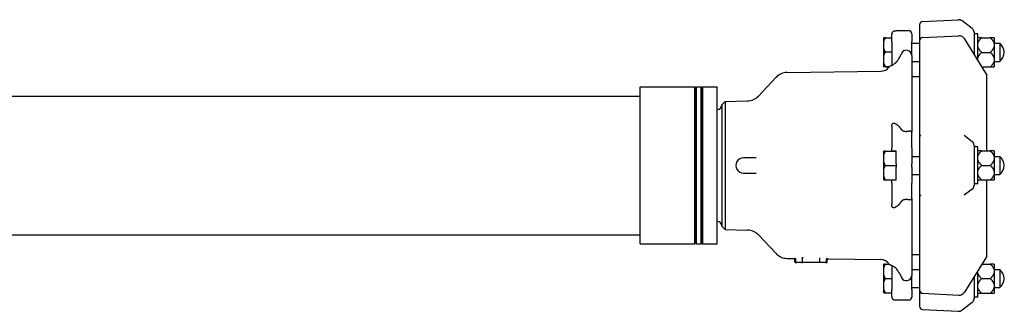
# Model space of a CAD drawing. Header units: millimetres. Extents: x 217 to 4377, y 480 to 1298.
# Tile 3 of 4: x 566 to 1204, y 1108 to 1298. Entities that reach past the tile are written whole.
import ezdxf

# ---------------------------------------------------------------- set-up
doc = ezdxf.new("R2010")
doc.units = ezdxf.units.MM
doc.layers.add('DETAIL', color=2, linetype='Continuous')

msp = doc.modelspace()

# ---------------------------------------------------------------- linework, layer by layer
at = {"layer": 'DETAIL'}
for p, q in [((1151.09, 1296.44), (1174.16, 1297.65)), ((1183.31, 1291.83), (1176.81, 1296.82)), ((1134.09, 1290.3), (1133.09, 1290.3)), ((1142.09, 1290.47), (1134.09, 1290.47)), ((1134.09, 1290.3), (1134.09, 1290.47)), ((1149.09, 1294.33), (1149.09, 1283.91)), ((1184.48, 1289.45), (1184.48, 1275.33)), ((1126.09, 1283.77), (1126.09, 1285.84)), ((1126.09, 1278.81), (1126.09, 1283.77)), ((1127.09, 1285.89), (1131.09, 1285.89)), ((1131.09, 1283.51), (1131.09, 1287.93)), ((1131.09, 1283.51), (1131.09, 1267.97)), ((1144.09, 1288.47), (1144.09, 1283.51)), ((1144.09, 1274.39), (1144.09, 1283.51)), ((1149.09, 1283.91), (1149.09, 1221.01)), ((1151.09, 1286.02), (1174.6, 1287.25)), ((1192.61, 1262.32), (1178.2, 1285.38)), ((1186.98, 1288.45), (1184.48, 1288.45)), ((1186.98, 1271.33), (1186.98, 1288.45)), ((1189.38, 1285.93), (1186.98, 1285.93)), ((1189.38, 1285.93), (1195.03, 1285.93)), ((1197.43, 1285.93), (1195.03, 1285.93)), ((1197.43, 1285.93), (1197.43, 1282.27)), ((1126.09, 1274.52), (1126.09, 1278.81)), ((1127.09, 1276.69), (1131.09, 1276.69)), ((1144.09, 1282.35), (1149.09, 1282.35)), ((1189.38, 1276.45), (1195.03, 1276.45)), ((1197.43, 1282.35), (1201.09, 1282.35)), ((1197.43, 1282.27), (1197.43, 1280.11)), ((1197.43, 1280.11), (1197.43, 1272.79)), ((1201.09, 1282.35), (1201.09, 1270.6)), ((1126.09, 1269.45), (1126.09, 1274.52)), ((1136.06, 1272.9), (1137.42, 1275.81)), ((1144.09, 1274.39), (1144.09, 1224.58)), ((1144.09, 1270.6), (1149.09, 1270.6)), ((1197.43, 1272.79), (1197.43, 1270.63)), ((1197.43, 1270.63), (1197.43, 1266.97)), ((1197.43, 1270.6), (1201.09, 1270.6)), ((1063.32, 1263.38), (1123.99, 1264.17)), ((1126.09, 1267.23), (1126.09, 1269.45)), ((1126.09, 1267.11), (1126.09, 1267.23)), ((1127.09, 1267.28), (1129.78, 1267.28)), ((1127.09, 1267.06), (1129.58, 1267.06)), ((1189.7, 1266.97), (1195.03, 1266.97)), ((1195.03, 1266.97), (1197.43, 1266.97)), ((1044.69, 1248.09), (1056.18, 1260.25)), ((1144.09, 1260.83), (1149.09, 1260.83)), ((1192.76, 1212.61), (1192.76, 1261.79)), ((968.09, 1152.18), (968.09, 1253.98)), ((968.09, 1253.98), (1003.59, 1253.98)), ((1003.59, 1152.18), (1003.59, 1253.98)), ((1004.09, 1253.48), (1003.59, 1253.98)), ((1004.09, 1253.48), (1004.59, 1253.98)), ((1004.09, 1152.68), (1004.09, 1253.48)), ((1004.59, 1152.18), (1004.59, 1253.98)), ((1004.59, 1253.98), (1007.59, 1253.98)), ((1007.59, 1152.18), (1007.59, 1253.98)), ((1008.09, 1253.48), (1007.59, 1253.98)), ((1008.09, 1253.48), (1008.59, 1253.98)), ((1008.09, 1152.68), (1008.09, 1253.48)), ((1008.59, 1152.18), (1008.59, 1253.98)), ((1008.59, 1253.98), (1018.09, 1253.98)), ((1018.09, 1152.18), (1018.09, 1253.98)), ((522.09, 1248.08), (968.09, 1248.08)), ((1021.09, 1242.45), (1023.09, 1244.56)), ((1023.09, 1244.56), (1037.7, 1244.96)), ((1023.09, 1244.56), (1023.09, 1161.59)), ((1021.09, 1242.45), (1021.09, 1163.71)), ((1131.09, 1228.43), (1131.09, 1214.5)), ((1144.09, 1214.5), (1144.09, 1224.58)), ((1149.09, 1221.01), (1149.09, 1185.24)), ((1183.31, 1218.51), (1178.13, 1222.48)), ((1131.09, 1212.58), (1131.09, 1214.5)), ((1131.09, 1212.39), (1131.09, 1212.58)), ((1131.09, 1212.58), (1133.09, 1212.58)), ((1133.09, 1212.58), (1134.09, 1212.58)), ((1134.09, 1204.08), (1134.09, 1212.58)), ((1144.09, 1214.5), (1144.09, 1204.08)), ((1184.48, 1216.13), (1184.48, 1190.13)), ((1186.98, 1215.13), (1184.48, 1215.13)), ((1186.98, 1191.13), (1186.98, 1215.13)), ((1189.38, 1212.61), (1186.98, 1212.61)), ((1189.38, 1212.61), (1195.03, 1212.61)), ((1197.43, 1212.61), (1195.03, 1212.61)), ((1197.43, 1212.61), (1197.43, 1208.95)), ((1043.37, 1208.08), (1035.09, 1208.08)), ((1126.09, 1210.24), (1126.09, 1212.39)), ((1127.09, 1212.39), (1126.09, 1212.39)), ((1126.09, 1205.22), (1126.09, 1210.24)), ((1127.09, 1212.39), (1134.09, 1212.39)), ((1144.09, 1208.95), (1149.09, 1208.95)), ((1197.43, 1208.95), (1197.43, 1206.79)), ((1197.43, 1208.95), (1201.09, 1208.95)), ((1197.43, 1206.79), (1197.43, 1199.46)), ((1201.09, 1208.95), (1201.09, 1197.2)), ((1126.09, 1200.93), (1126.09, 1205.22)), ((1126.09, 1195.91), (1126.09, 1200.93)), ((1127.09, 1203.08), (1134.09, 1203.08)), ((1134.09, 1204.08), (1134.09, 1202.08)), ((1134.09, 1193.58), (1134.09, 1202.08)), ((1144.09, 1202.08), (1144.09, 1204.08)), ((1144.09, 1202.08), (1144.09, 1191.66)), ((1189.38, 1203.13), (1195.03, 1203.13)), ((1035.09, 1198.08), (1035.09, 1198.08)), ((1035.09, 1198.08), (1043.37, 1198.08)), ((1126.09, 1193.77), (1126.09, 1195.91)), ((1126.09, 1193.77), (1127.09, 1193.77)), ((1127.09, 1193.77), (1134.09, 1193.77)), ((1131.09, 1193.58), (1131.09, 1193.77)), ((1133.09, 1193.58), (1131.09, 1193.58)), ((1131.09, 1191.66), (1131.09, 1193.58)), ((1134.09, 1193.58), (1133.09, 1193.58)), ((1144.09, 1197.2), (1149.09, 1197.2)), ((1186.98, 1193.65), (1189.38, 1193.65)), ((1189.38, 1193.65), (1195.03, 1193.65)), ((1192.76, 1144.37), (1192.76, 1193.65)), ((1195.03, 1193.65), (1197.43, 1193.65)), ((1197.43, 1199.46), (1197.43, 1197.31)), ((1197.43, 1197.31), (1197.43, 1193.65)), ((1197.43, 1197.2), (1201.09, 1197.2)), ((1131.09, 1191.66), (1131.09, 1177.73)), ((1144.09, 1181.58), (1144.09, 1191.66)), ((1183.31, 1187.75), (1178.17, 1183.8)), ((1186.98, 1191.13), (1184.48, 1191.13)), ((1144.09, 1181.58), (1144.09, 1131.77)), ((1149.09, 1185.24), (1149.09, 1122.24)), ((1021.09, 1163.71), (1023.09, 1161.59)), ((1023.09, 1161.59), (1037.7, 1161.19)), ((522.09, 1158.08), (968.09, 1158.08)), ((1044.69, 1158.06), (1056.18, 1145.9)), ((968.09, 1152.18), (1003.59, 1152.18)), ((1004.09, 1152.68), (1003.59, 1152.18)), ((1004.09, 1152.68), (1004.59, 1152.18)), ((1004.59, 1152.18), (1007.59, 1152.18)), ((1008.09, 1152.68), (1007.59, 1152.18)), ((1008.09, 1152.68), (1008.59, 1152.18)), ((1008.59, 1152.18), (1018.09, 1152.18)), ((1063.32, 1142.77), (1067.85, 1142.71)), ((1068.92, 1140.58), (1068.92, 1142.66)), ((1073.06, 1142.92), (1073.06, 1140.58)), ((1073.39, 1140.58), (1073.39, 1142.86)), ((1084.3, 1142.72), (1084.3, 1140.58)), ((1088.77, 1140.58), (1088.77, 1142.39)), ((1089.85, 1142.43), (1123.99, 1141.99)), ((1144.09, 1145.33), (1149.09, 1145.33)), ((1192.61, 1143.84), (1178.2, 1120.78)), ((1068.34, 1140.58), (1068.34, 1142.21)), ((1069.42, 1140.08), (1068.84, 1140.08)), ((1072.72, 1140.08), (1069.42, 1140.08)), ((1072.72, 1140.08), (1073.31, 1140.08)), ((1084.46, 1140.08), (1073.31, 1140.08)), ((1088.27, 1140.08), (1084.46, 1140.08)), ((1088.84, 1140.08), (1088.27, 1140.08)), ((1089.34, 1140.58), (1089.34, 1141.93)), ((1126.09, 1136.85), (1126.09, 1138.99)), ((1127.09, 1138.99), (1126.09, 1138.99)), ((1126.09, 1131.83), (1126.09, 1136.85)), ((1127.09, 1138.99), (1129.67, 1138.99)), ((1131.09, 1138.19), (1131.09, 1122.65)), ((1189.67, 1139.14), (1195.03, 1139.14)), ((1197.43, 1139.14), (1195.03, 1139.14)), ((1197.43, 1139.14), (1197.43, 1135.48)), ((1126.09, 1127.54), (1126.09, 1131.83)), ((1127.09, 1129.68), (1131.09, 1129.68)), ((1136.06, 1133.25), (1137.42, 1130.35)), ((1144.09, 1135.56), (1149.09, 1135.56)), ((1144.09, 1122.65), (1144.09, 1131.77)), ((1184.48, 1130.83), (1184.48, 1116.66)), ((1186.98, 1117.66), (1186.98, 1134.83)), ((1189.38, 1129.66), (1195.03, 1129.66)), ((1197.43, 1135.56), (1201.09, 1135.56)), ((1197.43, 1135.48), (1197.43, 1133.32)), ((1197.43, 1133.32), (1197.43, 1125.99)), ((1201.09, 1135.56), (1201.09, 1123.81)), ((1126.09, 1122.52), (1126.09, 1127.54)), ((1144.09, 1123.81), (1149.09, 1123.81)), ((1197.43, 1125.99), (1197.43, 1123.84)), ((1197.43, 1123.84), (1197.43, 1120.17)), ((1197.43, 1123.81), (1201.09, 1123.81)), ((1126.09, 1120.37), (1126.09, 1122.52)), ((1126.09, 1120.37), (1127.09, 1120.37)), ((1127.09, 1120.37), (1131.09, 1120.37)), ((1131.09, 1118.23), (1131.09, 1122.65)), ((1144.09, 1122.65), (1144.09, 1117.69)), ((1149.09, 1122.24), (1149.09, 1111.77)), ((1151.09, 1120.14), (1174.6, 1118.91)), ((1186.98, 1117.66), (1184.48, 1117.66)), ((1186.98, 1120.17), (1189.38, 1120.17)), ((1189.38, 1120.17), (1195.03, 1120.17)), ((1195.03, 1120.17), (1197.43, 1120.17)), ((1133.09, 1115.85), (1134.09, 1115.85)), ((1134.09, 1115.69), (1134.09, 1115.85)), ((1142.09, 1115.69), (1134.09, 1115.69)), ((1183.31, 1114.28), (1176.81, 1109.28)), ((1151.09, 1109.67), (1174.16, 1108.46))]:
    msp.add_line(p, q, dxfattribs=at)
at = {"layer": 'DETAIL', "flags": 128}
for points in [[(1133.09, 1290.3), (1132.94, 1290.29), (1132.78, 1290.27), (1132.63, 1290.24), (1132.48, 1290.19), (1132.34, 1290.14), (1132.21, 1290.07), (1132.08, 1289.99), (1131.95, 1289.9), (1131.84, 1289.81), (1131.74, 1289.71), (1131.65, 1289.6), (1131.56, 1289.49), (1131.48, 1289.37), (1131.41, 1289.24), (1131.34, 1289.12), (1131.29, 1289), (1131.24, 1288.87), (1131.2, 1288.74), (1131.17, 1288.61), (1131.14, 1288.47), (1131.12, 1288.33), (1131.1, 1288.19), (1131.09, 1288.06), (1131.09, 1287.93)], [(1126.09, 1283.77), (1126.12, 1283.86), (1126.15, 1283.94), (1126.18, 1284.03), (1126.22, 1284.11), (1126.25, 1284.2), (1126.28, 1284.28), (1126.32, 1284.37), (1126.36, 1284.46), (1126.4, 1284.54), (1126.43, 1284.63), (1126.47, 1284.72), (1126.52, 1284.8), (1126.56, 1284.89), (1126.6, 1284.98), (1126.64, 1285.07), (1126.69, 1285.16), (1126.74, 1285.25), (1126.78, 1285.34), (1126.83, 1285.43), (1126.88, 1285.52), (1126.93, 1285.61), (1126.98, 1285.71), (1127.04, 1285.8), (1127.09, 1285.89)], [(1127.09, 1285.89), (1127.04, 1285.89), (1126.98, 1285.89), (1126.93, 1285.88), (1126.88, 1285.88), (1126.83, 1285.88), (1126.78, 1285.88), (1126.74, 1285.88), (1126.69, 1285.87), (1126.64, 1285.87), (1126.6, 1285.87), (1126.56, 1285.87), (1126.52, 1285.87), (1126.47, 1285.86), (1126.43, 1285.86), (1126.4, 1285.86), (1126.36, 1285.86), (1126.32, 1285.85), (1126.28, 1285.85), (1126.25, 1285.85), (1126.22, 1285.85), (1126.18, 1285.85), (1126.15, 1285.84), (1126.12, 1285.84), (1126.09, 1285.84)], [(1186.98, 1282.27), (1187.02, 1282.41), (1187.06, 1282.56), (1187.11, 1282.71), (1187.17, 1282.85), (1187.23, 1283), (1187.3, 1283.15), (1187.37, 1283.29), (1187.44, 1283.44), (1187.52, 1283.59), (1187.61, 1283.74), (1187.7, 1283.89), (1187.8, 1284.04), (1187.9, 1284.19), (1188, 1284.34), (1188.12, 1284.49), (1188.23, 1284.65), (1188.36, 1284.8), (1188.49, 1284.96), (1188.62, 1285.12), (1188.76, 1285.28), (1188.91, 1285.44), (1189.06, 1285.6), (1189.21, 1285.77), (1189.38, 1285.93)], [(1195.03, 1285.93), (1195.19, 1285.77), (1195.35, 1285.6), (1195.5, 1285.44), (1195.65, 1285.28), (1195.79, 1285.12), (1195.92, 1284.96), (1196.05, 1284.8), (1196.17, 1284.65), (1196.29, 1284.49), (1196.4, 1284.34), (1196.51, 1284.19), (1196.61, 1284.04), (1196.71, 1283.89), (1196.8, 1283.74), (1196.88, 1283.59), (1196.96, 1283.44), (1197.04, 1283.29), (1197.11, 1283.15), (1197.18, 1283), (1197.24, 1282.85), (1197.29, 1282.71), (1197.34, 1282.56), (1197.39, 1282.41), (1197.43, 1282.27)], [(1127.09, 1276.69), (1127.04, 1276.79), (1126.98, 1276.88), (1126.93, 1276.97), (1126.88, 1277.06), (1126.83, 1277.15), (1126.78, 1277.24), (1126.74, 1277.33), (1126.69, 1277.42), (1126.64, 1277.51), (1126.6, 1277.6), (1126.56, 1277.69), (1126.52, 1277.78), (1126.47, 1277.87), (1126.43, 1277.95), (1126.4, 1278.04), (1126.36, 1278.13), (1126.32, 1278.21), (1126.28, 1278.3), (1126.25, 1278.39), (1126.22, 1278.47), (1126.18, 1278.56), (1126.15, 1278.64), (1126.12, 1278.73), (1126.09, 1278.81)], [(1126.09, 1274.52), (1126.12, 1274.61), (1126.15, 1274.7), (1126.18, 1274.78), (1126.22, 1274.87), (1126.25, 1274.96), (1126.28, 1275.05), (1126.32, 1275.13), (1126.36, 1275.22), (1126.4, 1275.31), (1126.43, 1275.4), (1126.47, 1275.49), (1126.52, 1275.58), (1126.56, 1275.67), (1126.6, 1275.76), (1126.64, 1275.85), (1126.69, 1275.94), (1126.74, 1276.04), (1126.78, 1276.13), (1126.83, 1276.22), (1126.88, 1276.31), (1126.93, 1276.41), (1126.98, 1276.5), (1127.04, 1276.6), (1127.09, 1276.69)], [(1189.38, 1276.45), (1189.21, 1276.61), (1189.06, 1276.78), (1188.91, 1276.94), (1188.76, 1277.1), (1188.62, 1277.26), (1188.49, 1277.42), (1188.36, 1277.58), (1188.23, 1277.73), (1188.12, 1277.89), (1188, 1278.04), (1187.9, 1278.19), (1187.8, 1278.34), (1187.7, 1278.49), (1187.61, 1278.64), (1187.52, 1278.79), (1187.44, 1278.94), (1187.37, 1279.09), (1187.3, 1279.24), (1187.23, 1279.38), (1187.17, 1279.53), (1187.11, 1279.68), (1187.06, 1279.82), (1187.02, 1279.97), (1186.98, 1280.11)], [(1186.98, 1272.79), (1187.02, 1272.93), (1187.06, 1273.08), (1187.11, 1273.22), (1187.17, 1273.37), (1187.23, 1273.52), (1187.3, 1273.66), (1187.37, 1273.81), (1187.44, 1273.96), (1187.52, 1274.11), (1187.61, 1274.25), (1187.7, 1274.4), (1187.8, 1274.55), (1187.9, 1274.71), (1188, 1274.86), (1188.12, 1275.01), (1188.23, 1275.17), (1188.36, 1275.32), (1188.49, 1275.48), (1188.62, 1275.64), (1188.76, 1275.8), (1188.91, 1275.96), (1189.06, 1276.12), (1189.21, 1276.28), (1189.38, 1276.45)], [(1197.43, 1280.11), (1197.39, 1279.97), (1197.34, 1279.82), (1197.29, 1279.68), (1197.24, 1279.53), (1197.18, 1279.38), (1197.11, 1279.24), (1197.04, 1279.09), (1196.96, 1278.94), (1196.88, 1278.79), (1196.8, 1278.64), (1196.71, 1278.49), (1196.61, 1278.34), (1196.51, 1278.19), (1196.4, 1278.04), (1196.29, 1277.89), (1196.17, 1277.73), (1196.05, 1277.58), (1195.92, 1277.42), (1195.79, 1277.26), (1195.65, 1277.1), (1195.5, 1276.94), (1195.35, 1276.78), (1195.19, 1276.61), (1195.03, 1276.45)], [(1195.03, 1276.45), (1195.19, 1276.28), (1195.35, 1276.12), (1195.5, 1275.96), (1195.65, 1275.8), (1195.79, 1275.64), (1195.92, 1275.48), (1196.05, 1275.32), (1196.17, 1275.17), (1196.29, 1275.01), (1196.4, 1274.86), (1196.51, 1274.71), (1196.61, 1274.55), (1196.71, 1274.4), (1196.8, 1274.25), (1196.88, 1274.11), (1196.96, 1273.96), (1197.04, 1273.81), (1197.11, 1273.66), (1197.18, 1273.52), (1197.24, 1273.37), (1197.29, 1273.22), (1197.34, 1273.08), (1197.39, 1272.93), (1197.43, 1272.79)], [(1197.43, 1270.63), (1197.39, 1270.48), (1197.34, 1270.34), (1197.29, 1270.19), (1197.24, 1270.05), (1197.18, 1269.9), (1197.11, 1269.75), (1197.04, 1269.61), (1196.96, 1269.46), (1196.88, 1269.31), (1196.8, 1269.16), (1196.71, 1269.01), (1196.61, 1268.86), (1196.51, 1268.71), (1196.4, 1268.56), (1196.29, 1268.4), (1196.17, 1268.25), (1196.05, 1268.09), (1195.92, 1267.94), (1195.79, 1267.78), (1195.65, 1267.62), (1195.5, 1267.46), (1195.35, 1267.3), (1195.19, 1267.13), (1195.03, 1266.97)], [(1127.09, 1267.28), (1127.04, 1267.37), (1126.98, 1267.47), (1126.93, 1267.56), (1126.88, 1267.65), (1126.83, 1267.75), (1126.78, 1267.84), (1126.74, 1267.93), (1126.69, 1268.02), (1126.64, 1268.12), (1126.6, 1268.21), (1126.56, 1268.3), (1126.52, 1268.39), (1126.47, 1268.48), (1126.43, 1268.57), (1126.4, 1268.66), (1126.36, 1268.75), (1126.32, 1268.83), (1126.28, 1268.92), (1126.25, 1269.01), (1126.22, 1269.1), (1126.18, 1269.19), (1126.15, 1269.27), (1126.12, 1269.36), (1126.09, 1269.45)], [(1126.09, 1267.23), (1126.12, 1267.23), (1126.15, 1267.23), (1126.18, 1267.23), (1126.22, 1267.23), (1126.25, 1267.24), (1126.28, 1267.24), (1126.32, 1267.24), (1126.36, 1267.24), (1126.4, 1267.24), (1126.43, 1267.25), (1126.47, 1267.25), (1126.52, 1267.25), (1126.56, 1267.25), (1126.6, 1267.25), (1126.64, 1267.26), (1126.69, 1267.26), (1126.74, 1267.26), (1126.78, 1267.26), (1126.83, 1267.26), (1126.88, 1267.27), (1126.93, 1267.27), (1126.98, 1267.27), (1127.04, 1267.27), (1127.09, 1267.28)], [(1127.09, 1267.06), (1127.04, 1267.06), (1126.98, 1267.06), (1126.93, 1267.06), (1126.88, 1267.07), (1126.83, 1267.07), (1126.78, 1267.07), (1126.74, 1267.07), (1126.69, 1267.07), (1126.64, 1267.08), (1126.6, 1267.08), (1126.56, 1267.08), (1126.52, 1267.08), (1126.47, 1267.08), (1126.43, 1267.09), (1126.4, 1267.09), (1126.36, 1267.09), (1126.32, 1267.09), (1126.28, 1267.09), (1126.25, 1267.1), (1126.22, 1267.1), (1126.18, 1267.1), (1126.15, 1267.1), (1126.12, 1267.11), (1126.09, 1267.11)], [(1131.09, 1228.43), (1131.09, 1228.6), (1131.11, 1228.78), (1131.13, 1228.95), (1131.16, 1229.13), (1131.2, 1229.3), (1131.25, 1229.47), (1131.31, 1229.64), (1131.39, 1229.79), (1131.47, 1229.93), (1131.55, 1230.06), (1131.65, 1230.18), (1131.75, 1230.28), (1131.86, 1230.37), (1131.98, 1230.45), (1132.1, 1230.5), (1132.22, 1230.54), (1132.33, 1230.57), (1132.45, 1230.58), (1132.56, 1230.58), (1132.66, 1230.57), (1132.77, 1230.55), (1132.88, 1230.52), (1132.98, 1230.48), (1133.09, 1230.43)], [(1133.09, 1230.43), (1133.25, 1230.35), (1133.41, 1230.26), (1133.56, 1230.18), (1133.71, 1230.09), (1133.86, 1230), (1134.01, 1229.91), (1134.15, 1229.82), (1134.29, 1229.72), (1134.43, 1229.63), (1134.57, 1229.53), (1134.7, 1229.43), (1134.83, 1229.33), (1134.96, 1229.23), (1135.08, 1229.12), (1135.2, 1229.02), (1135.31, 1228.92), (1135.42, 1228.81), (1135.52, 1228.71), (1135.63, 1228.6), (1135.72, 1228.5), (1135.81, 1228.4), (1135.9, 1228.29), (1135.99, 1228.19), (1136.06, 1228.09)], [(1136.06, 1228.09), (1136.12, 1228.02), (1136.17, 1227.95), (1136.23, 1227.88), (1136.28, 1227.81), (1136.34, 1227.74), (1136.39, 1227.67), (1136.45, 1227.59), (1136.5, 1227.52), (1136.56, 1227.45), (1136.62, 1227.38), (1136.67, 1227.31), (1136.73, 1227.24), (1136.78, 1227.16), (1136.84, 1227.09), (1136.9, 1227.02), (1136.95, 1226.95), (1137.01, 1226.87), (1137.07, 1226.8), (1137.13, 1226.73), (1137.19, 1226.65), (1137.24, 1226.58), (1137.3, 1226.51), (1137.36, 1226.43), (1137.42, 1226.36)], [(1137.42, 1226.36), (1137.5, 1226.26), (1137.6, 1226.17), (1137.71, 1226.07), (1137.83, 1225.97), (1137.97, 1225.88), (1138.11, 1225.79), (1138.26, 1225.7), (1138.42, 1225.63), (1138.6, 1225.55), (1138.8, 1225.48), (1139.01, 1225.41), (1139.22, 1225.35), (1139.44, 1225.31), (1139.67, 1225.27), (1139.91, 1225.23), (1140.17, 1225.21), (1140.42, 1225.2), (1140.66, 1225.2), (1140.91, 1225.2), (1141.17, 1225.22), (1141.42, 1225.25), (1141.66, 1225.29), (1141.87, 1225.33), (1142.09, 1225.39)], [(1142.09, 1225.39), (1142.27, 1225.43), (1142.44, 1225.46), (1142.62, 1225.47), (1142.78, 1225.48), (1142.94, 1225.47), (1143.09, 1225.45), (1143.24, 1225.42), (1143.37, 1225.38), (1143.5, 1225.34), (1143.61, 1225.28), (1143.71, 1225.22), (1143.8, 1225.15), (1143.88, 1225.08), (1143.95, 1225.01), (1144, 1224.94), (1144.03, 1224.87), (1144.06, 1224.81), (1144.07, 1224.76), (1144.08, 1224.72), (1144.08, 1224.69), (1144.09, 1224.67), (1144.09, 1224.64), (1144.09, 1224.61), (1144.09, 1224.58)], [(1186.98, 1208.95), (1187.02, 1209.09), (1187.06, 1209.24), (1187.11, 1209.38), (1187.17, 1209.53), (1187.23, 1209.68), (1187.3, 1209.82), (1187.37, 1209.97), (1187.44, 1210.12), (1187.52, 1210.27), (1187.61, 1210.42), (1187.7, 1210.57), (1187.8, 1210.72), (1187.9, 1210.87), (1188, 1211.02), (1188.12, 1211.17), (1188.23, 1211.33), (1188.36, 1211.48), (1188.49, 1211.64), (1188.62, 1211.8), (1188.76, 1211.96), (1188.91, 1212.12), (1189.06, 1212.28), (1189.21, 1212.45), (1189.38, 1212.61)], [(1195.03, 1212.61), (1195.19, 1212.45), (1195.35, 1212.28), (1195.5, 1212.12), (1195.65, 1211.96), (1195.79, 1211.8), (1195.92, 1211.64), (1196.05, 1211.48), (1196.17, 1211.33), (1196.29, 1211.17), (1196.4, 1211.02), (1196.51, 1210.87), (1196.61, 1210.72), (1196.71, 1210.57), (1196.8, 1210.42), (1196.88, 1210.27), (1196.96, 1210.12), (1197.04, 1209.97), (1197.11, 1209.82), (1197.18, 1209.68), (1197.24, 1209.53), (1197.29, 1209.38), (1197.34, 1209.24), (1197.39, 1209.09), (1197.43, 1208.95)], [(1126.09, 1210.24), (1126.12, 1210.33), (1126.15, 1210.41), (1126.18, 1210.5), (1126.22, 1210.59), (1126.25, 1210.67), (1126.28, 1210.76), (1126.32, 1210.85), (1126.36, 1210.93), (1126.4, 1211.02), (1126.43, 1211.11), (1126.47, 1211.2), (1126.52, 1211.29), (1126.56, 1211.38), (1126.6, 1211.47), (1126.64, 1211.56), (1126.69, 1211.65), (1126.74, 1211.74), (1126.78, 1211.83), (1126.83, 1211.92), (1126.88, 1212.01), (1126.93, 1212.11), (1126.98, 1212.2), (1127.04, 1212.29), (1127.09, 1212.39)], [(1189.38, 1203.13), (1189.21, 1203.29), (1189.06, 1203.46), (1188.91, 1203.62), (1188.76, 1203.78), (1188.62, 1203.94), (1188.49, 1204.1), (1188.36, 1204.26), (1188.23, 1204.41), (1188.12, 1204.57), (1188, 1204.72), (1187.9, 1204.87), (1187.8, 1205.02), (1187.7, 1205.17), (1187.61, 1205.32), (1187.52, 1205.47), (1187.44, 1205.62), (1187.37, 1205.77), (1187.3, 1205.91), (1187.23, 1206.06), (1187.17, 1206.21), (1187.11, 1206.35), (1187.06, 1206.5), (1187.02, 1206.65), (1186.98, 1206.79)], [(1197.43, 1206.79), (1197.39, 1206.65), (1197.34, 1206.5), (1197.29, 1206.35), (1197.24, 1206.21), (1197.18, 1206.06), (1197.11, 1205.91), (1197.04, 1205.77), (1196.96, 1205.62), (1196.88, 1205.47), (1196.8, 1205.32), (1196.71, 1205.17), (1196.61, 1205.02), (1196.51, 1204.87), (1196.4, 1204.72), (1196.29, 1204.57), (1196.17, 1204.41), (1196.05, 1204.26), (1195.92, 1204.1), (1195.79, 1203.94), (1195.65, 1203.78), (1195.5, 1203.62), (1195.35, 1203.46), (1195.19, 1203.29), (1195.03, 1203.13)], [(1127.09, 1203.08), (1127.04, 1203.17), (1126.98, 1203.27), (1126.93, 1203.36), (1126.88, 1203.45), (1126.83, 1203.54), (1126.78, 1203.64), (1126.74, 1203.73), (1126.69, 1203.82), (1126.64, 1203.91), (1126.6, 1204), (1126.56, 1204.09), (1126.52, 1204.18), (1126.47, 1204.27), (1126.43, 1204.36), (1126.4, 1204.44), (1126.36, 1204.53), (1126.32, 1204.62), (1126.28, 1204.71), (1126.25, 1204.79), (1126.22, 1204.88), (1126.18, 1204.97), (1126.15, 1205.05), (1126.12, 1205.14), (1126.09, 1205.22)], [(1126.09, 1200.93), (1126.12, 1201.02), (1126.15, 1201.1), (1126.18, 1201.19), (1126.22, 1201.28), (1126.25, 1201.36), (1126.28, 1201.45), (1126.32, 1201.54), (1126.36, 1201.63), (1126.4, 1201.71), (1126.43, 1201.8), (1126.47, 1201.89), (1126.52, 1201.98), (1126.56, 1202.07), (1126.6, 1202.16), (1126.64, 1202.25), (1126.69, 1202.34), (1126.74, 1202.43), (1126.78, 1202.52), (1126.83, 1202.61), (1126.88, 1202.7), (1126.93, 1202.8), (1126.98, 1202.89), (1127.04, 1202.98), (1127.09, 1203.08)], [(1186.98, 1199.46), (1187.02, 1199.61), (1187.06, 1199.76), (1187.11, 1199.9), (1187.17, 1200.05), (1187.23, 1200.19), (1187.3, 1200.34), (1187.37, 1200.49), (1187.44, 1200.64), (1187.52, 1200.78), (1187.61, 1200.93), (1187.7, 1201.08), (1187.8, 1201.23), (1187.9, 1201.39), (1188, 1201.54), (1188.12, 1201.69), (1188.23, 1201.85), (1188.36, 1202), (1188.49, 1202.16), (1188.62, 1202.32), (1188.76, 1202.48), (1188.91, 1202.64), (1189.06, 1202.8), (1189.21, 1202.96), (1189.38, 1203.13)], [(1195.03, 1203.13), (1195.19, 1202.96), (1195.35, 1202.8), (1195.5, 1202.64), (1195.65, 1202.48), (1195.79, 1202.32), (1195.92, 1202.16), (1196.05, 1202), (1196.17, 1201.85), (1196.29, 1201.69), (1196.4, 1201.54), (1196.51, 1201.39), (1196.61, 1201.23), (1196.71, 1201.08), (1196.8, 1200.93), (1196.88, 1200.78), (1196.96, 1200.64), (1197.04, 1200.49), (1197.11, 1200.34), (1197.18, 1200.19), (1197.24, 1200.05), (1197.29, 1199.9), (1197.34, 1199.76), (1197.39, 1199.61), (1197.43, 1199.46)], [(1127.09, 1193.77), (1127.04, 1193.86), (1126.98, 1193.96), (1126.93, 1194.05), (1126.88, 1194.14), (1126.83, 1194.23), (1126.78, 1194.33), (1126.74, 1194.42), (1126.69, 1194.51), (1126.64, 1194.6), (1126.6, 1194.69), (1126.56, 1194.78), (1126.52, 1194.87), (1126.47, 1194.96), (1126.43, 1195.05), (1126.4, 1195.13), (1126.36, 1195.22), (1126.32, 1195.31), (1126.28, 1195.4), (1126.25, 1195.48), (1126.22, 1195.57), (1126.18, 1195.66), (1126.15, 1195.74), (1126.12, 1195.83), (1126.09, 1195.91)], [(1189.38, 1193.65), (1189.21, 1193.81), (1189.06, 1193.97), (1188.91, 1194.14), (1188.76, 1194.3), (1188.62, 1194.46), (1188.49, 1194.62), (1188.36, 1194.77), (1188.23, 1194.93), (1188.12, 1195.08), (1188, 1195.24), (1187.9, 1195.39), (1187.8, 1195.54), (1187.7, 1195.69), (1187.61, 1195.84), (1187.52, 1195.99), (1187.44, 1196.14), (1187.37, 1196.28), (1187.3, 1196.43), (1187.23, 1196.58), (1187.17, 1196.73), (1187.11, 1196.87), (1187.06, 1197.02), (1187.02, 1197.16), (1186.98, 1197.31)], [(1197.43, 1197.31), (1197.39, 1197.16), (1197.34, 1197.02), (1197.29, 1196.87), (1197.24, 1196.73), (1197.18, 1196.58), (1197.11, 1196.43), (1197.04, 1196.28), (1196.96, 1196.14), (1196.88, 1195.99), (1196.8, 1195.84), (1196.71, 1195.69), (1196.61, 1195.54), (1196.51, 1195.39), (1196.4, 1195.24), (1196.29, 1195.08), (1196.17, 1194.93), (1196.05, 1194.77), (1195.92, 1194.62), (1195.79, 1194.46), (1195.65, 1194.3), (1195.5, 1194.14), (1195.35, 1193.97), (1195.19, 1193.81), (1195.03, 1193.65)], [(1142.09, 1180.77), (1141.87, 1180.82), (1141.66, 1180.87), (1141.42, 1180.91), (1141.17, 1180.93), (1140.91, 1180.95), (1140.66, 1180.96), (1140.42, 1180.96), (1140.17, 1180.95), (1139.91, 1180.92), (1139.67, 1180.89), (1139.44, 1180.85), (1139.22, 1180.8), (1139.01, 1180.74), (1138.8, 1180.68), (1138.6, 1180.61), (1138.42, 1180.53), (1138.26, 1180.45), (1138.11, 1180.37), (1137.97, 1180.28), (1137.83, 1180.19), (1137.71, 1180.09), (1137.6, 1179.99), (1137.5, 1179.89), (1137.42, 1179.8)], [(1144.09, 1181.58), (1144.09, 1181.54), (1144.09, 1181.5), (1144.08, 1181.45), (1144.07, 1181.39), (1144.05, 1181.32), (1144.01, 1181.25), (1143.97, 1181.18), (1143.92, 1181.12), (1143.86, 1181.05), (1143.79, 1180.99), (1143.71, 1180.94), (1143.63, 1180.88), (1143.53, 1180.84), (1143.43, 1180.79), (1143.32, 1180.76), (1143.2, 1180.73), (1143.08, 1180.71), (1142.95, 1180.69), (1142.82, 1180.68), (1142.68, 1180.68), (1142.54, 1180.69), (1142.39, 1180.71), (1142.24, 1180.73), (1142.09, 1180.77)], [(1133.09, 1175.72), (1132.98, 1175.67), (1132.86, 1175.63), (1132.75, 1175.6), (1132.64, 1175.58), (1132.53, 1175.57), (1132.42, 1175.58), (1132.3, 1175.59), (1132.18, 1175.62), (1132.07, 1175.67), (1131.95, 1175.73), (1131.84, 1175.8), (1131.73, 1175.89), (1131.64, 1175.99), (1131.55, 1176.1), (1131.47, 1176.22), (1131.39, 1176.35), (1131.32, 1176.5), (1131.26, 1176.65), (1131.21, 1176.81), (1131.17, 1176.98), (1131.14, 1177.16), (1131.11, 1177.34), (1131.1, 1177.53), (1131.09, 1177.73)], [(1136.06, 1178.06), (1135.99, 1177.96), (1135.9, 1177.86), (1135.81, 1177.76), (1135.72, 1177.66), (1135.63, 1177.55), (1135.52, 1177.45), (1135.42, 1177.34), (1135.31, 1177.24), (1135.2, 1177.14), (1135.08, 1177.03), (1134.96, 1176.93), (1134.83, 1176.83), (1134.7, 1176.73), (1134.57, 1176.63), (1134.43, 1176.53), (1134.29, 1176.43), (1134.15, 1176.34), (1134.01, 1176.24), (1133.86, 1176.15), (1133.71, 1176.06), (1133.56, 1175.98), (1133.41, 1175.89), (1133.25, 1175.81), (1133.09, 1175.72)], [(1137.42, 1179.8), (1137.36, 1179.72), (1137.3, 1179.65), (1137.24, 1179.57), (1137.19, 1179.5), (1137.13, 1179.43), (1137.07, 1179.36), (1137.01, 1179.28), (1136.95, 1179.21), (1136.9, 1179.14), (1136.84, 1179.07), (1136.78, 1178.99), (1136.73, 1178.92), (1136.67, 1178.85), (1136.62, 1178.78), (1136.56, 1178.71), (1136.5, 1178.63), (1136.45, 1178.56), (1136.39, 1178.49), (1136.34, 1178.42), (1136.28, 1178.35), (1136.23, 1178.28), (1136.17, 1178.21), (1136.12, 1178.14), (1136.06, 1178.06)], [(1068.34, 1142.21), (1068.31, 1142.4), (1068.2, 1142.57), (1068.04, 1142.67), (1067.95, 1142.7), (1067.85, 1142.71)], [(1068.92, 1142.66), (1068.89, 1142.83), (1068.81, 1142.96), (1068.74, 1143.02), (1068.72, 1143.03)], [(1073.06, 1142.92), (1073.06, 1142.95), (1073.07, 1142.98), (1073.07, 1143.01), (1073.08, 1143.04), (1073.09, 1143.07), (1073.1, 1143.1), (1073.11, 1143.13), (1073.12, 1143.15), (1073.13, 1143.18), (1073.15, 1143.2), (1073.16, 1143.23), (1073.18, 1143.25), (1073.2, 1143.27), (1073.21, 1143.29), (1073.23, 1143.31), (1073.25, 1143.33), (1073.27, 1143.35), (1073.29, 1143.36), (1073.31, 1143.37), (1073.33, 1143.39), (1073.35, 1143.39), (1073.37, 1143.4), (1073.39, 1143.41), (1073.41, 1143.41)], [(1073.06, 1142.92), (1073.06, 1142.92), (1073.06, 1142.92), (1073.06, 1142.92), (1073.06, 1142.92), (1073.06, 1142.92), (1073.06, 1142.92), (1073.06, 1142.92), (1073.06, 1142.92), (1073.06, 1142.92), (1073.06, 1142.92), (1073.06, 1142.92), (1073.06, 1142.92), (1073.06, 1142.92), (1073.06, 1142.92), (1073.06, 1142.92), (1073.06, 1142.92), (1073.06, 1142.92), (1073.06, 1142.92), (1073.06, 1142.92), (1073.06, 1142.92), (1073.06, 1142.92), (1073.06, 1142.92), (1073.06, 1142.92), (1073.06, 1142.92)], [(1073.48, 1143.4), (1073.48, 1143.39), (1073.47, 1143.39), (1073.47, 1143.38), (1073.46, 1143.37), (1073.46, 1143.36), (1073.45, 1143.34), (1073.45, 1143.33), (1073.44, 1143.31), (1073.44, 1143.29), (1073.43, 1143.27), (1073.43, 1143.25), (1073.42, 1143.23), (1073.42, 1143.21), (1073.41, 1143.19), (1073.41, 1143.16), (1073.41, 1143.13), (1073.4, 1143.1), (1073.4, 1143.07), (1073.4, 1143.04), (1073.39, 1143.01), (1073.39, 1142.98), (1073.39, 1142.95), (1073.39, 1142.91), (1073.39, 1142.88)], [(1073.39, 1142.88), (1073.39, 1142.88), (1073.39, 1142.88), (1073.39, 1142.88), (1073.39, 1142.88), (1073.39, 1142.87), (1073.39, 1142.87), (1073.39, 1142.87), (1073.39, 1142.87), (1073.39, 1142.87), (1073.39, 1142.87), (1073.39, 1142.87), (1073.39, 1142.87), (1073.39, 1142.87), (1073.39, 1142.87), (1073.39, 1142.87), (1073.39, 1142.86), (1073.39, 1142.86), (1073.39, 1142.86), (1073.39, 1142.86), (1073.39, 1142.86), (1073.39, 1142.86), (1073.39, 1142.86), (1073.39, 1142.86), (1073.39, 1142.86)], [(1084.21, 1143.26), (1084.22, 1143.25), (1084.22, 1143.25), (1084.23, 1143.24), (1084.23, 1143.23), (1084.24, 1143.21), (1084.24, 1143.2), (1084.25, 1143.18), (1084.25, 1143.17), (1084.25, 1143.15), (1084.26, 1143.13), (1084.26, 1143.11), (1084.27, 1143.09), (1084.27, 1143.06), (1084.28, 1143.04), (1084.28, 1143.01), (1084.28, 1142.99), (1084.29, 1142.96), (1084.29, 1142.93), (1084.29, 1142.9), (1084.3, 1142.86), (1084.3, 1142.83), (1084.3, 1142.8), (1084.3, 1142.76), (1084.3, 1142.73)], [(1084.3, 1142.72), (1084.3, 1142.72), (1084.3, 1142.72), (1084.3, 1142.72), (1084.3, 1142.72), (1084.3, 1142.72), (1084.3, 1142.72), (1084.3, 1142.72), (1084.3, 1142.72), (1084.3, 1142.72), (1084.3, 1142.72), (1084.3, 1142.72), (1084.3, 1142.72), (1084.3, 1142.72), (1084.3, 1142.72), (1084.3, 1142.73), (1084.3, 1142.73), (1084.3, 1142.73), (1084.3, 1142.73), (1084.3, 1142.73), (1084.3, 1142.73), (1084.3, 1142.73), (1084.3, 1142.73), (1084.3, 1142.73), (1084.3, 1142.73)], [(1088.98, 1142.77), (1088.96, 1142.76), (1088.93, 1142.73), (1088.89, 1142.69), (1088.8, 1142.57), (1088.77, 1142.39)], [(1089.85, 1142.43), (1089.75, 1142.42), (1089.66, 1142.39), (1089.49, 1142.29), (1089.38, 1142.12), (1089.34, 1141.93)], [(1072.72, 1140.08), (1072.74, 1140.08), (1072.76, 1140.08), (1072.78, 1140.09), (1072.8, 1140.1), (1072.83, 1140.1), (1072.85, 1140.12), (1072.87, 1140.13), (1072.89, 1140.15), (1072.91, 1140.16), (1072.93, 1140.18), (1072.94, 1140.2), (1072.96, 1140.22), (1072.97, 1140.25), (1072.99, 1140.27), (1073, 1140.3), (1073.01, 1140.33), (1073.02, 1140.36), (1073.03, 1140.39), (1073.04, 1140.42), (1073.05, 1140.45), (1073.05, 1140.48), (1073.06, 1140.51), (1073.06, 1140.55), (1073.06, 1140.58)], [(1073.31, 1140.08), (1073.31, 1140.08), (1073.32, 1140.08), (1073.32, 1140.09), (1073.32, 1140.09), (1073.33, 1140.1), (1073.33, 1140.11), (1073.34, 1140.12), (1073.34, 1140.13), (1073.35, 1140.15), (1073.35, 1140.16), (1073.35, 1140.18), (1073.36, 1140.2), (1073.36, 1140.23), (1073.37, 1140.25), (1073.37, 1140.28), (1073.37, 1140.3), (1073.38, 1140.33), (1073.38, 1140.37), (1073.38, 1140.4), (1073.38, 1140.43), (1073.38, 1140.47), (1073.38, 1140.5), (1073.39, 1140.54), (1073.39, 1140.58)], [(1084.46, 1140.08), (1084.45, 1140.08), (1084.44, 1140.08), (1084.43, 1140.08), (1084.42, 1140.09), (1084.41, 1140.1), (1084.4, 1140.1), (1084.39, 1140.11), (1084.38, 1140.13), (1084.37, 1140.14), (1084.37, 1140.16), (1084.36, 1140.17), (1084.35, 1140.19), (1084.34, 1140.21), (1084.34, 1140.24), (1084.33, 1140.26), (1084.33, 1140.29), (1084.32, 1140.32), (1084.32, 1140.35), (1084.31, 1140.39), (1084.31, 1140.42), (1084.31, 1140.46), (1084.31, 1140.5), (1084.3, 1140.54), (1084.3, 1140.58)], [(1126.09, 1136.85), (1126.12, 1136.93), (1126.15, 1137.02), (1126.18, 1137.1), (1126.22, 1137.19), (1126.25, 1137.28), (1126.28, 1137.36), (1126.32, 1137.45), (1126.36, 1137.54), (1126.4, 1137.63), (1126.43, 1137.72), (1126.47, 1137.8), (1126.52, 1137.89), (1126.56, 1137.98), (1126.6, 1138.07), (1126.64, 1138.16), (1126.69, 1138.25), (1126.74, 1138.34), (1126.78, 1138.43), (1126.83, 1138.53), (1126.88, 1138.62), (1126.93, 1138.71), (1126.98, 1138.8), (1127.04, 1138.9), (1127.09, 1138.99)], [(1195.03, 1139.14), (1195.19, 1138.98), (1195.35, 1138.81), (1195.5, 1138.65), (1195.65, 1138.49), (1195.79, 1138.33), (1195.92, 1138.17), (1196.05, 1138.01), (1196.17, 1137.86), (1196.29, 1137.7), (1196.4, 1137.55), (1196.51, 1137.4), (1196.61, 1137.25), (1196.71, 1137.1), (1196.8, 1136.95), (1196.88, 1136.8), (1196.96, 1136.65), (1197.04, 1136.5), (1197.11, 1136.35), (1197.18, 1136.21), (1197.24, 1136.06), (1197.29, 1135.91), (1197.34, 1135.77), (1197.39, 1135.62), (1197.43, 1135.48)], [(1127.09, 1129.68), (1127.04, 1129.78), (1126.98, 1129.87), (1126.93, 1129.96), (1126.88, 1130.06), (1126.83, 1130.15), (1126.78, 1130.24), (1126.74, 1130.33), (1126.69, 1130.42), (1126.64, 1130.51), (1126.6, 1130.6), (1126.56, 1130.69), (1126.52, 1130.78), (1126.47, 1130.87), (1126.43, 1130.96), (1126.4, 1131.05), (1126.36, 1131.14), (1126.32, 1131.22), (1126.28, 1131.31), (1126.25, 1131.4), (1126.22, 1131.48), (1126.18, 1131.57), (1126.15, 1131.66), (1126.12, 1131.74), (1126.09, 1131.83)], [(1126.09, 1127.54), (1126.12, 1127.62), (1126.15, 1127.71), (1126.18, 1127.79), (1126.22, 1127.88), (1126.25, 1127.97), (1126.28, 1128.05), (1126.32, 1128.14), (1126.36, 1128.23), (1126.4, 1128.32), (1126.43, 1128.41), (1126.47, 1128.49), (1126.52, 1128.58), (1126.56, 1128.67), (1126.6, 1128.76), (1126.64, 1128.85), (1126.69, 1128.94), (1126.74, 1129.03), (1126.78, 1129.12), (1126.83, 1129.22), (1126.88, 1129.31), (1126.93, 1129.4), (1126.98, 1129.49), (1127.04, 1129.59), (1127.09, 1129.68)], [(1189.38, 1129.66), (1189.21, 1129.82), (1189.06, 1129.99), (1188.91, 1130.15), (1188.76, 1130.31), (1188.62, 1130.47), (1188.49, 1130.63), (1188.36, 1130.78), (1188.23, 1130.94), (1188.12, 1131.09), (1188, 1131.25), (1187.9, 1131.4), (1187.8, 1131.55), (1187.7, 1131.7), (1187.61, 1131.85), (1187.52, 1132), (1187.44, 1132.15), (1187.37, 1132.3), (1187.3, 1132.44), (1187.23, 1132.59), (1187.17, 1132.74), (1187.11, 1132.88), (1187.06, 1133.03), (1187.02, 1133.18), (1186.98, 1133.32)], [(1186.98, 1125.99), (1187.02, 1126.14), (1187.06, 1126.29), (1187.11, 1126.43), (1187.17, 1126.58), (1187.23, 1126.72), (1187.3, 1126.87), (1187.37, 1127.02), (1187.44, 1127.17), (1187.52, 1127.31), (1187.61, 1127.46), (1187.7, 1127.61), (1187.8, 1127.76), (1187.9, 1127.91), (1188, 1128.07), (1188.12, 1128.22), (1188.23, 1128.38), (1188.36, 1128.53), (1188.49, 1128.69), (1188.62, 1128.85), (1188.76, 1129), (1188.91, 1129.17), (1189.06, 1129.33), (1189.21, 1129.49), (1189.38, 1129.66)], [(1197.43, 1133.32), (1197.39, 1133.18), (1197.34, 1133.03), (1197.29, 1132.88), (1197.24, 1132.74), (1197.18, 1132.59), (1197.11, 1132.44), (1197.04, 1132.3), (1196.96, 1132.15), (1196.88, 1132), (1196.8, 1131.85), (1196.71, 1131.7), (1196.61, 1131.55), (1196.51, 1131.4), (1196.4, 1131.25), (1196.29, 1131.09), (1196.17, 1130.94), (1196.05, 1130.78), (1195.92, 1130.63), (1195.79, 1130.47), (1195.65, 1130.31), (1195.5, 1130.15), (1195.35, 1129.99), (1195.19, 1129.82), (1195.03, 1129.66)], [(1195.03, 1129.66), (1195.19, 1129.49), (1195.35, 1129.33), (1195.5, 1129.17), (1195.65, 1129), (1195.79, 1128.85), (1195.92, 1128.69), (1196.05, 1128.53), (1196.17, 1128.38), (1196.29, 1128.22), (1196.4, 1128.07), (1196.51, 1127.91), (1196.61, 1127.76), (1196.71, 1127.61), (1196.8, 1127.46), (1196.88, 1127.31), (1196.96, 1127.17), (1197.04, 1127.02), (1197.11, 1126.87), (1197.18, 1126.72), (1197.24, 1126.58), (1197.29, 1126.43), (1197.34, 1126.29), (1197.39, 1126.14), (1197.43, 1125.99)], [(1189.38, 1120.17), (1189.21, 1120.34), (1189.06, 1120.5), (1188.91, 1120.67), (1188.76, 1120.83), (1188.62, 1120.99), (1188.49, 1121.15), (1188.36, 1121.3), (1188.23, 1121.46), (1188.12, 1121.61), (1188, 1121.77), (1187.9, 1121.92), (1187.8, 1122.07), (1187.7, 1122.22), (1187.61, 1122.37), (1187.52, 1122.52), (1187.44, 1122.67), (1187.37, 1122.81), (1187.3, 1122.96), (1187.23, 1123.11), (1187.17, 1123.25), (1187.11, 1123.4), (1187.06, 1123.55), (1187.02, 1123.69), (1186.98, 1123.84)], [(1197.43, 1123.84), (1197.39, 1123.69), (1197.34, 1123.55), (1197.29, 1123.4), (1197.24, 1123.25), (1197.18, 1123.11), (1197.11, 1122.96), (1197.04, 1122.81), (1196.96, 1122.67), (1196.88, 1122.52), (1196.8, 1122.37), (1196.71, 1122.22), (1196.61, 1122.07), (1196.51, 1121.92), (1196.4, 1121.77), (1196.29, 1121.61), (1196.17, 1121.46), (1196.05, 1121.3), (1195.92, 1121.15), (1195.79, 1120.99), (1195.65, 1120.83), (1195.5, 1120.67), (1195.35, 1120.5), (1195.19, 1120.34), (1195.03, 1120.17)], [(1127.09, 1120.37), (1127.04, 1120.47), (1126.98, 1120.56), (1126.93, 1120.65), (1126.88, 1120.75), (1126.83, 1120.84), (1126.78, 1120.93), (1126.74, 1121.02), (1126.69, 1121.11), (1126.64, 1121.2), (1126.6, 1121.29), (1126.56, 1121.38), (1126.52, 1121.47), (1126.47, 1121.56), (1126.43, 1121.65), (1126.4, 1121.74), (1126.36, 1121.83), (1126.32, 1121.91), (1126.28, 1122), (1126.25, 1122.09), (1126.22, 1122.17), (1126.18, 1122.26), (1126.15, 1122.35), (1126.12, 1122.43), (1126.09, 1122.52)], [(1131.09, 1118.23), (1131.09, 1118.1), (1131.1, 1117.96), (1131.12, 1117.83), (1131.14, 1117.69), (1131.17, 1117.55), (1131.2, 1117.41), (1131.24, 1117.28), (1131.29, 1117.16), (1131.34, 1117.04), (1131.41, 1116.91), (1131.48, 1116.79), (1131.56, 1116.67), (1131.65, 1116.55), (1131.74, 1116.45), (1131.84, 1116.35), (1131.95, 1116.26), (1132.08, 1116.17), (1132.21, 1116.09), (1132.34, 1116.02), (1132.48, 1115.96), (1132.63, 1115.92), (1132.78, 1115.88), (1132.94, 1115.86), (1133.09, 1115.85)]]:
    msp.add_lwpolyline(points, dxfattribs=at)
at = {"layer": 'DETAIL'}
for centre, radius, start, end in [((1151.2, 1294.33), 2.11, 93, 180), ((1174.37, 1293.65), 4, 52.43141, 93), ((1142.09, 1288.47), 2, 0, 90), ((1181.48, 1289.45), 3, 0, 52.43141), ((1151.2, 1283.91), 2.11, 93, 180), ((1174.81, 1283.26), 4, 32, 93), ((1140.59, 1274.33), 3.5, 0.94595, 155.00035), ((1196.17, 1276.13), 7.93, 2.47728, 51.62392), ((1196.17, 1276.82), 7.93, 308.37608, 357.52272), ((1126.89, 1277.17), 10.12, 290.63351, 335.04408), ((1123.9, 1271.19), 7.02, 270.73955, 323.58325), ((1131.16, 1265.83), 2, 110.57748, 143.58259), ((1063.45, 1253.38), 10, 90.73988, 136.62325), ((1191.76, 1261.79), 1, 0, 32), ((1037.43, 1254.96), 10, 271.57463, 316.62325), ((1018.09, 1242.4), 3, 270, 0), ((1151.2, 1221.01), 2.11, 125.56454, 180), ((1181.48, 1216.13), 3, 0, 52.43141), ((1035.09, 1203.08), 5, 89.99979, 269.99979), ((1196.17, 1202.74), 7.93, 2.47728, 51.62392), ((1196.17, 1203.42), 7.93, 308.37608, 357.52272), ((1181.48, 1190.13), 3, 307.56859, 0), ((1151.2, 1185.24), 2.11, 180, 234.01748), ((1018.09, 1163.75), 3, 0, 90), ((1037.43, 1151.2), 10, 43.37675, 88.42537), ((1063.45, 1152.77), 10, 223.37675, 269.26012), ((1191.76, 1144.37), 1, 328, 0), ((1068.84, 1140.58), 0.5, 180, 270), ((1069.42, 1140.58), 0.5, 180, 270), ((1088.27, 1140.58), 0.5, 270, 0), ((1088.84, 1140.58), 0.5, 270, 0), ((1123.9, 1134.97), 7.02, 36.41675, 89.26045), ((1131.16, 1140.33), 2, 216.41741, 249.42252), ((1126.89, 1128.98), 10.12, 24.95592, 69.36649), ((1140.59, 1131.83), 3.5, 204.99965, 359.05405), ((1196.17, 1129.34), 7.93, 2.47728, 51.62392), ((1196.17, 1130.03), 7.93, 308.37608, 357.52272), ((1142.09, 1117.69), 2, 270, 0), ((1151.2, 1122.24), 2.11, 180, 267), ((1174.81, 1122.9), 4, 267, 328), ((1151.2, 1111.77), 2.11, 180, 267), ((1181.48, 1116.66), 3, 307.56859, 0), ((1174.37, 1112.45), 4, 267, 307.56859)]:
    msp.add_arc(centre, radius, start, end, dxfattribs=at)

doc.saveas('drawing.dxf')
